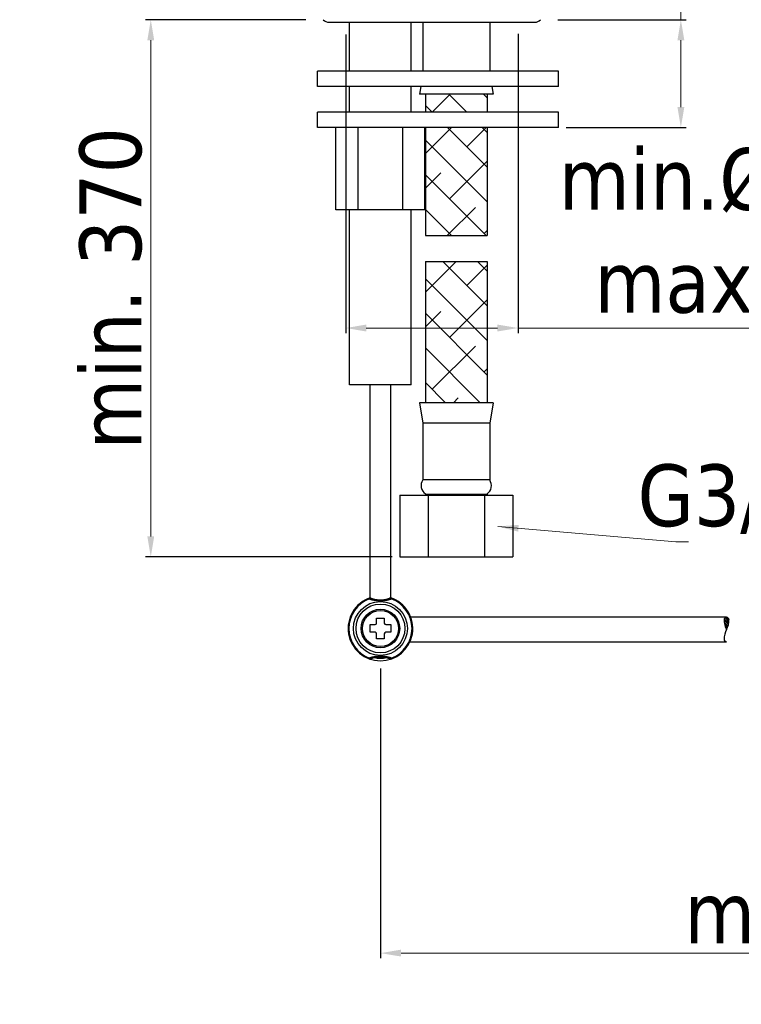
# Model space of a CAD drawing. Header units: millimetres. Extents: x 166 to 449, y 2 to 537.
# Tile 1 of 3: x 166 to 307, y 2 to 194. Entities that reach past the tile are written whole.
import ezdxf

# ---------------------------------------------------------------- set-up
doc = ezdxf.new("R2010")
doc.units = ezdxf.units.MM
doc.styles.add('ROMANS', font='ROMANS')
doc.styles.get("Standard").update_dxf_attribs({"font": 'tahoma.ttf'})
doc.dimstyles.new('ISO-25', dxfattribs={"dimtxt": 12, "dimasz": 4, "dimexe": 1, "dimexo": 1.5, "dimgap": 1.5, "dimtad": 1, "dimdec": 0, "dimtxsty": 'Standard', "dimcen": 2.5, "dimclrd": 7, "dimclre": 7, "dimclrt": 7, "dimadec": 0, "dimazin": 0, "dimtfac": 1, "dimtdec": 0, "dimtmove": 0, "dimatfit": 3, "dimfxl": 1, "dimlwd": 13, "dimarcsym": 0})

# ---------------------------------------------------------------- blocks, each defined once
blk = doc.blocks.new('*D14')
at = {"color": 7, "linetype": 'Continuous', "lineweight": -2, "transparency": 16777216}
for p, q in [((229.72, 190.84), (229.72, 132.78)), ((263.22, 191.01), (263.22, 132.78))]:
    blk.add_line(p, q, dxfattribs=at)
at = {"color": 7, "linetype": 'Continuous', "lineweight": 13, "transparency": 16777216}
for p, q in [((233.72, 133.78), (259.22, 133.78)), ((263.22, 133.78), (346.37, 133.78))]:
    blk.add_line(p, q, dxfattribs=at)
at = {"color": 7, "transparency": 16777216}
for points in [[(233.72, 134.45), (233.72, 133.11), (229.72, 133.78)], [(259.22, 133.11), (259.22, 134.45), (263.22, 133.78)]]:
    blk.add_solid(points, dxfattribs=at)
at = {"layer": 'Defpoints', "color": 0, "transparency": 16777216}
for p in [(229.72, 192.34), (263.22, 192.51), (263.22, 133.78)]:
    blk.add_point(p, dxfattribs=at)
at = {"color": 7, "transparency": 16777216, "insert": (308.08, 152.49), "char_height": 12, "attachment_point": 5}
blk.add_mtext('min.%%c33,5 \\P max.%%c42', dxfattribs=at)
blk = doc.blocks.new('*D13')
at = {"color": 7, "linetype": 'Continuous', "lineweight": 13, "transparency": 16777216}
for p, q in [((294.88, 193.75), (294.88, 257.85)), ((294.88, 176.75), (294.88, 189.75))]:
    blk.add_line(p, q, dxfattribs=at)
at = {"color": 7, "linetype": 'Continuous', "lineweight": -2, "transparency": 16777216}
for p, q in [((270.97, 193.75), (295.88, 193.75)), ((272.61, 172.75), (295.88, 172.75))]:
    blk.add_line(p, q, dxfattribs=at)
at = {"color": 7, "linetype": 'Continuous', "transparency": 16777216}
for points in [[(294.22, 189.75), (295.55, 189.75), (294.88, 193.75)], [(294.22, 176.75), (295.55, 176.75), (294.88, 172.75)]]:
    blk.add_solid(points, dxfattribs=at)
at = {"layer": 'Defpoints', "color": 0, "linetype": 'Continuous', "transparency": 16777216}
for p in [(269.47, 193.75), (271.11, 172.75), (294.88, 172.75)]:
    blk.add_point(p, dxfattribs=at)
at = {"color": 7, "linetype": 'Continuous', "transparency": 16777216, "insert": (287.14, 227.8), "char_height": 12, "attachment_point": 5, "rotation": 90}
blk.add_mtext('max. 40', dxfattribs=at)
blk = doc.blocks.new('*D12')
at = {"color": 7, "linetype": 'Continuous', "lineweight": -2, "transparency": 16777216}
for p, q in [((221.97, 193.75), (190.82, 193.75)), ((238.75, 89.25), (190.82, 89.25))]:
    blk.add_line(p, q, dxfattribs=at)
at = {"color": 7, "linetype": 'Continuous', "lineweight": 13, "transparency": 16777216}
blk.add_line((191.82, 93.25), (191.82, 189.75), dxfattribs=at)
at = {"color": 7, "linetype": 'Continuous', "transparency": 16777216}
for points in [[(191.15, 189.75), (192.48, 189.75), (191.82, 193.75)], [(191.15, 93.25), (192.48, 93.25), (191.82, 89.25)]]:
    blk.add_solid(points, dxfattribs=at)
at = {"layer": 'Defpoints', "color": 0, "linetype": 'Continuous', "transparency": 16777216}
for p in [(191.82, 193.75), (223.47, 193.75), (240.25, 89.25)]:
    blk.add_point(p, dxfattribs=at)
at = {"color": 7, "linetype": 'Continuous', "transparency": 16777216, "insert": (184.07, 141.5), "char_height": 12, "attachment_point": 5, "rotation": 90}
blk.add_mtext('min. 370', dxfattribs=at)
blk = doc.blocks.new('*D15')
at = {"color": 7, "linetype": 'Continuous', "lineweight": -2, "transparency": 16777216}
for p, q in [((236.47, 67.56), (236.47, 11.21)), ((417.74, 30.39), (417.74, 11.21))]:
    blk.add_line(p, q, dxfattribs=at)
at = {"color": 7, "linetype": 'Continuous', "lineweight": 13, "transparency": 16777216}
blk.add_line((240.47, 12.21), (413.74, 12.21), dxfattribs=at)
at = {"color": 7, "linetype": 'Continuous', "transparency": 16777216}
for points in [[(240.47, 12.88), (240.47, 11.55), (236.47, 12.21)], [(413.74, 12.88), (413.74, 11.55), (417.74, 12.21)]]:
    blk.add_solid(points, dxfattribs=at)
at = {"layer": 'Defpoints', "color": 0, "linetype": 'Continuous', "transparency": 16777216}
for p in [(236.47, 69.06), (417.74, 31.89), (417.74, 12.21)]:
    blk.add_point(p, dxfattribs=at)
at = {"color": 7, "linetype": 'Continuous', "transparency": 16777216, "insert": (326.72, 19.99), "char_height": 12, "attachment_point": 5}
blk.add_mtext('max 180', dxfattribs=at)

msp = doc.modelspace()

# ---------------------------------------------------------------- hatches: boundary and pattern name
at = {"linetype": 'Continuous'}
h = msp.add_hatch(dxfattribs=at)
h.set_pattern_fill('ANSI38', scale=1.5, style=0)
h.set_pattern_definition([(135, (852.6872, -53.2547), (3.367596, 3.367596), []), (45, (852.6872, -53.2547), (10.102788, 3.367596), [11.90625, -7.14375])])
h.paths.add_polyline_path([(246.47, 146.75), (257.22, 146.75), (257.22, 119.25), (246.47, 119.25)])
h.paths.add_polyline_path([(245.22, 146.75), (246.47, 146.75), (246.47, 119.25), (245.22, 119.25)])
h.paths.add_polyline_path([(245.22, 172.75), (246.47, 172.75), (246.47, 151.75), (245.22, 151.75)])
h.paths.add_polyline_path([(246.47, 172.75), (257.22, 172.75), (257.22, 151.75), (246.47, 151.75)])
h.paths.add_polyline_path([(246.47, 179.25), (257.22, 179.25), (257.22, 175.75), (246.47, 175.75)])
h.paths.add_polyline_path([(245.22, 179.25), (246.47, 179.25), (246.47, 175.75), (245.22, 175.75)])

# ---------------------------------------------------------------- linework, layer by layer
at = {"color": 7, "linetype": 'Continuous'}
for p, q in [((226.47, 193.25), (266.47, 193.25)), ((230.47, 183.75), (230.47, 193.25)), ((242.47, 183.75), (242.47, 193.25)), ((244.72, 193.25), (244.72, 183.75)), ((257.72, 193.25), (257.72, 183.75)), ((271.11, 183.75), (224.22, 183.75)), ((224.22, 180.75), (224.22, 183.75)), ((271.11, 180.75), (271.11, 183.75)), ((271.11, 180.75), (224.22, 180.75)), ((230.47, 175.75), (230.47, 180.75)), ((242.47, 175.75), (242.47, 180.75)), ((244.31, 180.75), (244.07, 179.25)), ((258.12, 180.75), (258.37, 179.25)), ((258.37, 179.25), (244.07, 179.25)), ((245.22, 179.25), (245.22, 175.75)), ((257.22, 179.25), (257.22, 175.75)), ((224.22, 172.75), (224.22, 175.75)), ((271.11, 175.75), (224.22, 175.75)), ((271.11, 172.75), (271.11, 175.75)), ((271.11, 172.75), (224.22, 172.75)), ((227.8, 156.75), (227.8, 172.75)), ((232.14, 156.75), (232.14, 172.75)), ((240.8, 156.75), (240.8, 172.75)), ((245.13, 156.75), (245.13, 172.75)), ((245.22, 172.75), (245.22, 151.75)), ((257.22, 172.75), (257.22, 151.75)), ((245.13, 156.75), (227.8, 156.75)), ((230.47, 122.75), (230.47, 156.75)), ((242.47, 122.75), (242.47, 156.75)), ((245.22, 151.75), (257.22, 151.75)), ((245.22, 146.75), (245.22, 119.25)), ((245.22, 146.75), (257.22, 146.75)), ((257.22, 146.75), (257.22, 119.25)), ((242.47, 122.75), (230.47, 122.75)), ((234.47, 81.28), (234.47, 122.75)), ((238.47, 81.28), (238.47, 122.75)), ((258.37, 119.25), (244.07, 119.25)), ((244.07, 119.25), (244.72, 115.25)), ((258.37, 119.25), (257.72, 115.25)), ((257.72, 115.25), (244.72, 115.25)), ((244.72, 115.25), (244.72, 104.25)), ((257.72, 115.25), (257.72, 104.25)), ((257.72, 104.25), (244.72, 104.25)), ((245.22, 101.5), (257.22, 101.5)), ((245.22, 101.5), (245.22, 101.25)), ((257.22, 101.5), (257.22, 101.25)), ((240.25, 101.25), (262.18, 101.25)), ((240.25, 101.25), (240.25, 89.25)), ((245.73, 101.25), (245.73, 89.25)), ((256.7, 101.25), (256.7, 89.25)), ((262.18, 101.25), (262.18, 89.25)), ((240.25, 89.25), (262.18, 89.25)), ((234.36, 81.12), (234.3, 81.25)), ((238.58, 81.12), (238.63, 81.25)), ((231.9, 79.68), (231.91, 79.68)), ((235.72, 76.4), (235.72, 77.35)), ((235.72, 77.35), (237.22, 77.35)), ((237.22, 77.35), (237.22, 76.4)), ((303.77, 77.52), (242.37, 77.52)), ((304.13, 76.1), (303.29, 76.94)), ((304.19, 76.38), (303.33, 77.23)), ((304.23, 76.67), (303.48, 77.42)), ((304.24, 76.99), (303.72, 77.52)), ((234.47, 74.6), (234.47, 76.1)), ((234.47, 76.1), (235.42, 76.1)), ((237.52, 76.1), (238.47, 76.1)), ((238.47, 76.1), (238.47, 74.6)), ((304.06, 75.83), (303.32, 76.57)), ((303.97, 75.58), (303.39, 76.17)), ((303.87, 75.35), (303.52, 75.7)), ((235.42, 74.6), (234.47, 74.6)), ((235.72, 73.35), (235.72, 74.3)), ((237.22, 73.35), (235.72, 73.35)), ((237.22, 74.3), (237.22, 73.35)), ((238.47, 74.6), (237.52, 74.6)), ((231.91, 71.01), (231.91, 71.01)), ((241.03, 71.01), (241.02, 71.01)), ((242.2, 72.75), (303.77, 72.75)), ((234.36, 69.58), (234.3, 69.44)), ((238.58, 69.58), (238.63, 69.44))]:
    msp.add_line(p, q, dxfattribs=at)
for points in [[(234.3, 81.25), (234.34, 81.26), (234.38, 81.27), (234.42, 81.28), (234.46, 81.28), (234.51, 81.28), (234.55, 81.28), (234.6, 81.27), (234.64, 81.26), (234.68, 81.24), (234.7, 81.23)], [(234.36, 81.12), (234.39, 81.14), (234.42, 81.17), (234.45, 81.2), (234.49, 81.22), (234.52, 81.23), (234.55, 81.24), (234.59, 81.25), (234.62, 81.25), (234.65, 81.25), (234.68, 81.24), (234.7, 81.23)], [(234.36, 81.12), (234.44, 81.08), (234.53, 81.04), (234.62, 81.01), (234.72, 80.98), (234.83, 80.95), (234.94, 80.92), (235.05, 80.9), (235.17, 80.88), (235.29, 80.86), (235.41, 80.84), (235.54, 80.83), (235.67, 80.81), (235.8, 80.8), (235.94, 80.8), (236.07, 80.79), (236.21, 80.79), (236.35, 80.78), (236.49, 80.78), (236.63, 80.78), (236.77, 80.79), (236.91, 80.79), (237.05, 80.8), (237.18, 80.81), (237.31, 80.82), (237.44, 80.83), (237.56, 80.85), (237.69, 80.86), (237.8, 80.88), (237.92, 80.91), (238.03, 80.93), (238.13, 80.96), (238.23, 80.99), (238.32, 81.02), (238.41, 81.05), (238.5, 81.08), (238.58, 81.12)], [(234.7, 81.23), (234.76, 81.2), (234.86, 81.16), (234.96, 81.12), (235.08, 81.09), (235.2, 81.05), (235.33, 81.03), (235.47, 81), (235.61, 80.98), (235.76, 80.96), (235.91, 80.95), (236.07, 80.94), (236.23, 80.93), (236.38, 80.93), (236.54, 80.93), (236.7, 80.93), (236.86, 80.94), (237.01, 80.95), (237.17, 80.96), (237.31, 80.98), (237.46, 81), (237.6, 81.02), (237.73, 81.05), (237.85, 81.09), (237.97, 81.12), (238.07, 81.16), (238.17, 81.2), (238.25, 81.24)], [(238.58, 81.12), (238.54, 81.14), (238.51, 81.17), (238.48, 81.2), (238.44, 81.22), (238.41, 81.23), (238.38, 81.24), (238.34, 81.25), (238.31, 81.25), (238.28, 81.25), (238.25, 81.24), (238.23, 81.23)], [(238.63, 81.25), (238.59, 81.26), (238.55, 81.27), (238.51, 81.28), (238.47, 81.28), (238.42, 81.28), (238.38, 81.28), (238.33, 81.27), (238.29, 81.26), (238.25, 81.24)], [(234.3, 69.44), (234.34, 69.43), (234.38, 69.42), (234.42, 69.41), (234.46, 69.41), (234.51, 69.41), (234.55, 69.41), (234.6, 69.42), (234.64, 69.43), (234.68, 69.45)], [(238.58, 69.58), (238.5, 69.61), (238.41, 69.64), (238.33, 69.68), (238.23, 69.71), (238.13, 69.73), (238.03, 69.76), (237.92, 69.78), (237.81, 69.81), (237.69, 69.83), (237.57, 69.84), (237.44, 69.86), (237.31, 69.87), (237.18, 69.88), (237.05, 69.89), (236.91, 69.9), (236.77, 69.9), (236.63, 69.91), (236.49, 69.91), (236.35, 69.91), (236.21, 69.91), (236.08, 69.9), (235.94, 69.9), (235.8, 69.89), (235.67, 69.88), (235.54, 69.87), (235.42, 69.85), (235.29, 69.83), (235.17, 69.82), (235.05, 69.79), (234.94, 69.77), (234.83, 69.74), (234.73, 69.71), (234.62, 69.68), (234.53, 69.65), (234.44, 69.61), (234.36, 69.58)], [(234.36, 69.58), (234.39, 69.55), (234.42, 69.52), (234.45, 69.5), (234.49, 69.48), (234.52, 69.46), (234.55, 69.45), (234.59, 69.44), (234.62, 69.44), (234.65, 69.44), (234.68, 69.45), (234.7, 69.46)], [(238.23, 69.46), (238.17, 69.49), (238.07, 69.53), (237.97, 69.57), (237.85, 69.6), (237.73, 69.64), (237.6, 69.67), (237.46, 69.69), (237.32, 69.71), (237.17, 69.73), (237.02, 69.74), (236.86, 69.75), (236.71, 69.76), (236.55, 69.76), (236.39, 69.76), (236.23, 69.76), (236.07, 69.75), (235.92, 69.74), (235.76, 69.73), (235.62, 69.71), (235.47, 69.69), (235.33, 69.67), (235.2, 69.64), (235.08, 69.61), (234.97, 69.57), (234.86, 69.53), (234.76, 69.49), (234.68, 69.45)], [(235.44, 69.69), (235.58, 69.65), (235.71, 69.63), (235.85, 69.6), (235.99, 69.58), (236.12, 69.57), (236.26, 69.56), (236.4, 69.56), (236.54, 69.56), (236.68, 69.56), (236.82, 69.57), (236.96, 69.59), (237.09, 69.6), (237.23, 69.63), (237.37, 69.66), (237.49, 69.69)], [(238.58, 69.58), (238.54, 69.55), (238.51, 69.52), (238.48, 69.5), (238.44, 69.48), (238.41, 69.46), (238.38, 69.45), (238.34, 69.44), (238.31, 69.44), (238.28, 69.44), (238.25, 69.45), (238.23, 69.46)], [(238.63, 69.44), (238.59, 69.43), (238.55, 69.42), (238.51, 69.41), (238.47, 69.41), (238.42, 69.41), (238.38, 69.41), (238.33, 69.42), (238.29, 69.43), (238.25, 69.45), (238.23, 69.46)]]:
    msp.add_lwpolyline(points, dxfattribs=at)
for radius in [5.25, 4.75, 3.75, 3.5]:
    msp.add_circle((236.47, 75.35), radius, dxfattribs=at)
for centre, radius, start, end in [((226.47, 194.75), 1.5, 221.8563, 270), ((266.47, 194.75), 1.5, 270, 318.1437), ((246.38, 103.13), 2, 146.1962, 234.4828), ((256.05, 103.13), 2, 305.5172, 33.8038), ((236.47, 75.35), 6.29, 108.5408, 71.4593), ((236.47, 75.35), 6.14, 110.0881, 249.9119), ((236.47, 75.35), 6.14, 290.0881, 69.9119), ((303.77, 77.04), 0.476, 90, 180), ((307.34, 77.04), 4.05, 180, 208.0725), ((303.77, 77.04), 0.476, 0, 90), ((300.19, 77.04), 4.05, 331.9275, 0), ((235.42, 76.4), 0.3, 270, 0), ((237.52, 76.4), 0.3, 180, 270), ((307.34, 73.23), 4.05, 151.9275, 180), ((235.42, 74.3), 0.3, 0, 90), ((237.52, 74.3), 0.3, 90, 180), ((303.77, 73.23), 0.476, 180, 270)]:
    msp.add_arc(centre, radius, start, end, dxfattribs=at)

# ---------------------------------------------------------------- texts
at = {"color": 7, "linetype": 'Continuous', "insert": (286.45, 93.73), "char_height": 12, "attachment_point": 7, "style": 'ROMANS'}
msp.add_mtext('{\\fTahoma|b0|i0|c0|p34;G3/8"}', dxfattribs=at)

# ---------------------------------------------------------------- dimensions: what is measured, and where the dimension line sits
at = {"color": 7, "linetype": 'Continuous'}
for base, p1, p2, text, picture, middle in [((294.88, 172.75), (269.47, 193.75), (271.11, 172.75), 'max. 40', '*D13', (294.88, 227.8)), ((191.82, 193.75), (240.25, 89.25), (223.47, 193.75), 'min. 370', '*D12', (191.82, 141.5))]:
    dim = msp.add_linear_dim(base=base, p1=p1, p2=p2, angle=90, text=text, dimstyle='ISO-25', dxfattribs=at)
    dim.commit()
    dim.dimension.update_dxf_attribs({"geometry": picture, "text_midpoint": middle, "dimtype": 160})
dim = msp.add_linear_dim(base=(263.22, 133.78), p1=(229.72, 192.34), p2=(263.22, 192.51), angle=180, text='min.%%c33,5 \\P max.%%c42', dimstyle='ISO-25', override={"dimdec": 1}, dxfattribs=at)
dim.commit()
dim.dimension.update_dxf_attribs({"geometry": '*D14', "text_midpoint": (308.08, 133.78), "dimtype": 160})
dim = msp.add_linear_dim(base=(417.74, 12.21), p1=(236.47, 69.06), p2=(417.74, 31.89), text='max 180', dimstyle='ISO-25', dxfattribs=at)
dim.commit()
dim.dimension.update_dxf_attribs({"geometry": '*D15', "text_midpoint": (326.72, 12.21), "dimtype": 160})

# ---------------------------------------------------------------- leaders
at = {"color": 7, "linetype": 'Continuous', "annotation_type": 0, "has_hookline": 1, "hookline_direction": 0}
msp.add_leader([(259.32, 95.19), (293.89, 92.19)], dimstyle='ISO-25', dxfattribs=at)

doc.saveas('drawing.dxf')
